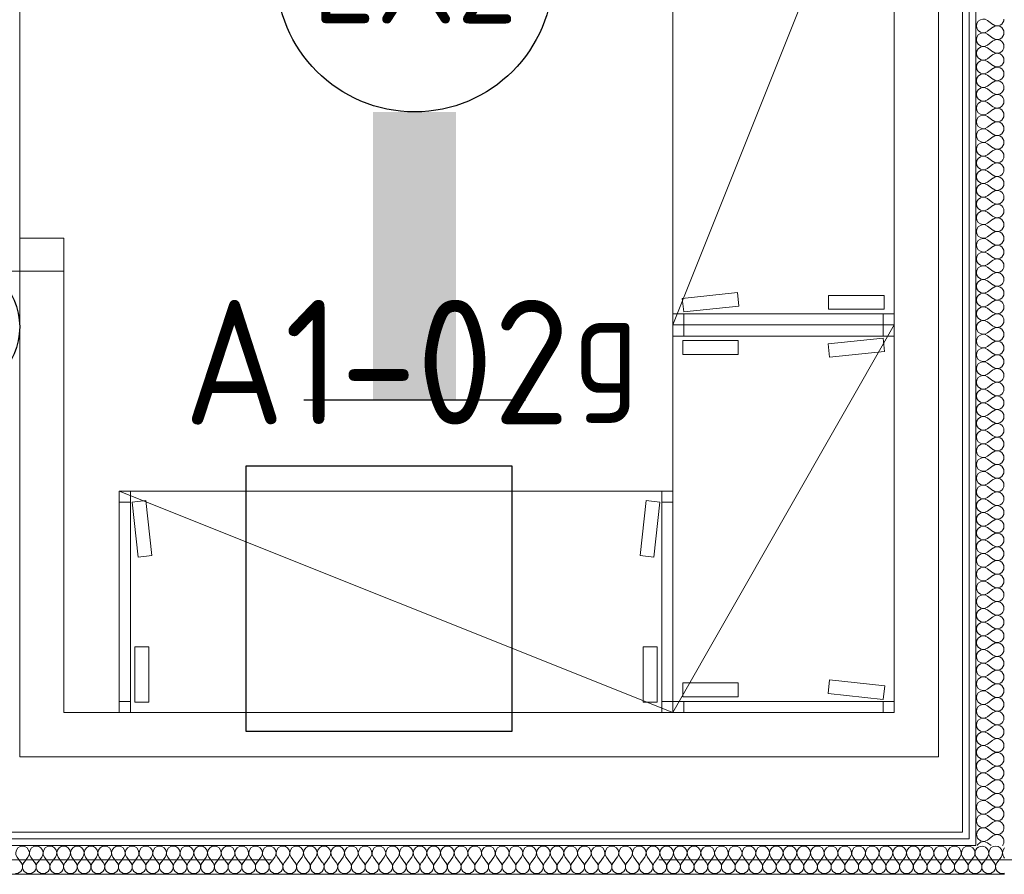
# Model space of a CAD drawing. Header units: millimetres. Extents: x -39149 to 267781, y -2340 to 58540.
# Tile 184 of 244: x 46857 to 48636, y 6874 to 8418. Entities that reach past the tile are written whole.
import ezdxf
from ezdxf.enums import TextEntityAlignment as Align

# ---------------------------------------------------------------- set-up
doc = ezdxf.new("R2010")
doc.units = ezdxf.units.MM
doc.header["$LTSCALE"] = 100
doc.header["$MEASUREMENT"] = 0
doc.linetypes.add('B0605', pattern=[141, 70, -35, 1, -35])
for name, color, linetype in [('000025--bestaand', 9, 'Continuous'), ('22 C Binnenwanden', 7, 'Continuous'), ('22 C Binnenwanden Deuren', 7, 'Continuous'), ('22 C Binnenwanden Doorsnede-arcering', 7, 'Continuous'), ('22 C Binnenwanden Laagscheidingslijnen', 7, 'Continuous'), ('73 Keuken', 7, 'Continuous'), ('A Stramien', 7, 'Continuous'), ('AL$1A---_ALGEMEEN--bestaand', 9, 'Continuous'), ('EL6311--_LICHT_BINNEN', 3, 'Continuous'), ('EL6521--bestaand', 7, 'Continuous')]:
    doc.layers.add(name, color=color, linetype=linetype)
doc.styles.add('BURO-018', font='isocp.shx', dxfattribs={"height": 180})
doc.styles.add('GENERATED_STYLE_3', font='swiss.ttf', dxfattribs={"width": 0.96})
doc.styles.add('ISO25', font='ISO', dxfattribs={"height": 225})

# ---------------------------------------------------------------- blocks, each defined once
blk = doc.blocks.new('*X906')
at = {"layer": '22 C Binnenwanden Doorsnede-arcering', "color": 8, "linetype": 'Continuous', "lineweight": 0}
for p, q in [((48586.8, 6950), (48585.6, 6945.7)), ((48585.6, 6945.7), (48587.5, 6939.2)), ((48587.5, 6939.2), (48588.8, 6938)), ((48608.3, 6938), (48615.3, 6943.2)), ((48612.9, 6950), (48615.3, 6948.2)), ((48615.3, 6948.2), (48618.3, 6946.5)), ((48618.3, 6944.9), (48615.3, 6943.2)), ((48618.3, 6946.5), (48621.6, 6945.8)), ((48621.6, 6945.7), (48618.3, 6944.9)), ((48621.6, 6945.8), (48625.1, 6945.9)), ((48625.1, 6945.5), (48621.6, 6945.7)), ((48625.1, 6945.9), (48628.3, 6947)), ((48628.3, 6944.4), (48625.1, 6945.5)), ((48628.3, 6947), (48631.1, 6949)), ((48631.1, 6942.5), (48628.3, 6944.4)), ((48631.1, 6949), (48632, 6950)), ((48633.3, 6939.8), (48631.1, 6942.5)), ((48634.1, 6938), (48633.3, 6939.8))]:
    blk.add_line(p, q, dxfattribs=at)
blk = doc.blocks.new('*X907')
at = {"layer": '22 C Binnenwanden Doorsnede-arcering', "color": 8, "linetype": 'Continuous', "lineweight": 0}
for p, q in [((48588.8, 6938), (48592.5, 6934.6)), ((48605.4, 6935.8), (48608.3, 6938)), ((48634.7, 6936.7), (48634.1, 6938)), ((48587.5, 6927.5), (48587.1, 6926)), ((48592.5, 6932), (48587.5, 6927.5)), ((48592.5, 6934.6), (48599.1, 6933.4)), ((48599.1, 6933.3), (48592.5, 6932)), ((48599.1, 6933.4), (48605.4, 6935.8)), ((48605.4, 6930.9), (48599.1, 6933.3)), ((48605.4, 6930.9), (48611.9, 6926)), ((48632.6, 6926), (48633.3, 6926.8)), ((48633.3, 6926.8), (48634.7, 6930)), ((48635.1, 6933.3), (48634.7, 6936.7)), ((48634.7, 6930), (48635.1, 6933.3))]:
    blk.add_line(p, q, dxfattribs=at)
blk = doc.blocks.new('*X909')
at = {"layer": '22 C Binnenwanden Doorsnede-arcering', "color": 8, "linetype": 'Continuous', "lineweight": 0}
for p, q in [((48585.3, 6905), (48592.8, 6895)), ((48605.1, 6905), (48597.7, 6895)), ((48610.1, 6905), (48617.5, 6895)), ((48629.9, 6905), (48622.5, 6895)), ((48634.9, 6905), (48636.4, 6902.9))]:
    blk.add_line(p, q, dxfattribs=at)
for centre, start, end in [((48595.2, 6912.4), 323.1301, 151.2826), ((48620, 6912.4), 323.1301, 216.8699), ((48644.8, 6912.4), 132.6097, 216.8699), ((48595.2, 6912.4), 208.7174, 216.8699), ((48582.9, 6887.6), 277.0653, 36.8699), ((48607.6, 6887.6), 143.1301, 270), ((48607.6, 6887.6), 270, 36.8699), ((48632.4, 6887.6), 143.1301, 270), ((48632.4, 6887.6), 270, 288.8445)]:
    blk.add_arc(centre, 12.4, start, end, dxfattribs=at)
blk = doc.blocks.new('*X910')
at = {"layer": '22 C Binnenwanden Doorsnede-arcering', "color": 8, "linetype": 'Continuous', "lineweight": 0}
for p, q in [((46852, 6905), (46859.4, 6895)), ((46871.8, 6905), (46864.4, 6895)), ((46876.8, 6905), (46884.2, 6895)), ((46896.6, 6905), (46889.1, 6895)), ((46901.5, 6905), (46909, 6895)), ((46921.3, 6905), (46913.9, 6895)), ((46926.3, 6905), (46933.7, 6895)), ((46946.1, 6905), (46938.7, 6895)), ((46951, 6905), (46958.5, 6895)), ((46970.9, 6905), (46963.4, 6895)), ((46975.8, 6905), (46983.2, 6895)), ((46995.6, 6905), (46988.2, 6895)), ((47000.6, 6905), (47008, 6895)), ((47020.4, 6905), (47013, 6895)), ((47025.3, 6905), (47032.8, 6895)), ((47045.1, 6905), (47037.7, 6895)), ((47050.1, 6905), (47057.5, 6895)), ((47069.9, 6905), (47062.5, 6895)), ((47074.9, 6905), (47082.3, 6895)), ((47094.7, 6905), (47087.2, 6895)), ((47099.6, 6905), (47107, 6895)), ((47119.4, 6905), (47112, 6895)), ((47124.4, 6905), (47131.8, 6895)), ((47144.2, 6905), (47136.8, 6895)), ((47149.1, 6905), (47156.6, 6895)), ((47169, 6905), (47161.5, 6895)), ((47173.9, 6905), (47181.3, 6895)), ((47193.7, 6905), (47186.3, 6895)), ((47198.7, 6905), (47206.1, 6895)), ((47218.5, 6905), (47211, 6895)), ((47223.4, 6905), (47230.9, 6895)), ((47243.2, 6905), (47235.8, 6895)), ((47248.2, 6905), (47255.6, 6895)), ((47268, 6905), (47260.6, 6895)), ((47273, 6905), (47280.4, 6895)), ((47292.8, 6905), (47285.3, 6895)), ((47297.7, 6905), (47305.1, 6895)), ((47317.5, 6905), (47310.1, 6895)), ((47322.5, 6905), (47329.9, 6895)), ((47342.3, 6905), (47334.9, 6895)), ((47347.2, 6905), (47354.7, 6895)), ((47367, 6905), (47359.6, 6895)), ((47372, 6905), (47379.4, 6895)), ((47391.8, 6905), (47384.4, 6895)), ((47396.8, 6905), (47404.2, 6895)), ((47416.6, 6905), (47409.1, 6895)), ((47421.5, 6905), (47429, 6895)), ((47441.3, 6905), (47433.9, 6895)), ((47446.3, 6905), (47453.7, 6895)), ((47466.1, 6905), (47458.7, 6895)), ((47471, 6905), (47478.5, 6895)), ((47490.9, 6905), (47483.4, 6895)), ((47495.8, 6905), (47503.2, 6895)), ((47515.6, 6905), (47508.2, 6895)), ((47520.6, 6905), (47528, 6895)), ((47540.4, 6905), (47533, 6895)), ((47545.3, 6905), (47552.8, 6895)), ((47565.1, 6905), (47557.7, 6895)), ((47570.1, 6905), (47577.5, 6895)), ((47589.9, 6905), (47582.5, 6895)), ((47594.9, 6905), (47602.3, 6895)), ((47614.7, 6905), (47607.2, 6895)), ((47619.6, 6905), (47627, 6895)), ((47639.4, 6905), (47632, 6895)), ((47644.4, 6905), (47651.8, 6895)), ((47664.2, 6905), (47656.8, 6895)), ((47669.1, 6905), (47676.6, 6895)), ((47689, 6905), (47681.5, 6895)), ((47693.9, 6905), (47701.3, 6895)), ((47713.7, 6905), (47706.3, 6895)), ((47718.7, 6905), (47726.1, 6895)), ((47738.5, 6905), (47731, 6895)), ((47743.4, 6905), (47750.9, 6895)), ((47763.2, 6905), (47755.8, 6895)), ((47768.2, 6905), (47775.6, 6895)), ((47788, 6905), (47780.6, 6895)), ((47793, 6905), (47800.4, 6895)), ((47812.8, 6905), (47805.3, 6895)), ((47817.7, 6905), (47825.1, 6895)), ((47837.5, 6905), (47830.1, 6895)), ((47842.5, 6905), (47849.9, 6895)), ((47862.3, 6905), (47854.9, 6895)), ((47867.2, 6905), (47874.7, 6895)), ((47887, 6905), (47879.6, 6895)), ((47892, 6905), (47899.4, 6895)), ((47911.8, 6905), (47904.4, 6895)), ((47916.8, 6905), (47924.2, 6895)), ((47936.6, 6905), (47929.1, 6895)), ((47941.5, 6905), (47949, 6895)), ((47961.3, 6905), (47953.9, 6895)), ((47966.3, 6905), (47973.7, 6895)), ((47986.1, 6905), (47978.7, 6895)), ((47991, 6905), (47998.5, 6895)), ((48010.9, 6905), (48003.4, 6895)), ((48015.8, 6905), (48023.2, 6895)), ((48035.6, 6905), (48028.2, 6895)), ((48040.6, 6905), (48048, 6895)), ((48060.4, 6905), (48053, 6895)), ((48065.3, 6905), (48072.8, 6895)), ((48085.1, 6905), (48077.7, 6895)), ((48090.1, 6905), (48097.5, 6895)), ((48109.9, 6905), (48102.5, 6895)), ((48114.9, 6905), (48122.3, 6895)), ((48134.7, 6905), (48127.2, 6895)), ((48139.6, 6905), (48147, 6895)), ((48159.4, 6905), (48152, 6895)), ((48164.4, 6905), (48171.8, 6895)), ((48184.2, 6905), (48176.8, 6895)), ((48189.1, 6905), (48196.6, 6895)), ((48209, 6905), (48201.5, 6895)), ((48213.9, 6905), (48221.3, 6895)), ((48233.7, 6905), (48226.3, 6895)), ((48238.7, 6905), (48246.1, 6895)), ((48258.5, 6905), (48251, 6895)), ((48263.4, 6905), (48270.9, 6895)), ((48283.2, 6905), (48275.8, 6895)), ((48288.2, 6905), (48295.6, 6895)), ((48308, 6905), (48300.6, 6895)), ((48313, 6905), (48320.4, 6895)), ((48332.8, 6905), (48325.3, 6895)), ((48337.7, 6905), (48345.1, 6895)), ((48357.5, 6905), (48350.1, 6895)), ((48362.5, 6905), (48369.9, 6895)), ((48382.3, 6905), (48374.9, 6895)), ((48387.2, 6905), (48394.7, 6895)), ((48407, 6905), (48399.6, 6895)), ((48412, 6905), (48419.4, 6895)), ((48431.8, 6905), (48424.4, 6895)), ((48436.8, 6905), (48444.2, 6895)), ((48456.6, 6905), (48449.1, 6895)), ((48461.5, 6905), (48469, 6895)), ((48481.3, 6905), (48473.9, 6895)), ((48486.3, 6905), (48493.7, 6895)), ((48506.1, 6905), (48498.7, 6895)), ((48511, 6905), (48518.5, 6895)), ((48530.9, 6905), (48523.4, 6895)), ((48535.8, 6905), (48543.2, 6895)), ((48555.6, 6905), (48548.2, 6895)), ((48560.6, 6905), (48568, 6895)), ((48580.4, 6905), (48573, 6895))]:
    blk.add_line(p, q, dxfattribs=at)
for centre, start, end in [((46861.9, 6912.4), 323.1301, 216.8699), ((46886.7, 6912.4), 323.1301, 216.8699), ((46911.4, 6912.4), 323.1301, 216.8699), ((46936.2, 6912.4), 323.1301, 216.8699), ((46961, 6912.4), 323.1301, 216.8699), ((46985.7, 6912.4), 323.1301, 216.8699), ((47010.5, 6912.4), 323.1301, 216.8699), ((47035.2, 6912.4), 323.1301, 216.8699), ((47060, 6912.4), 323.1301, 216.8699), ((47084.8, 6912.4), 323.1301, 216.8699), ((47109.5, 6912.4), 323.1301, 216.8699), ((47134.3, 6912.4), 323.1301, 216.8699), ((47159, 6912.4), 323.1301, 216.8699), ((47183.8, 6912.4), 323.1301, 216.8699), ((47208.6, 6912.4), 323.1301, 216.8699), ((47233.3, 6912.4), 323.1301, 216.8699), ((47258.1, 6912.4), 323.1301, 216.8699), ((47282.9, 6912.4), 323.1301, 216.8699), ((47307.6, 6912.4), 323.1301, 216.8699), ((47332.4, 6912.4), 323.1301, 216.8699), ((47357.1, 6912.4), 323.1301, 216.8699), ((47381.9, 6912.4), 323.1301, 216.8699), ((47406.7, 6912.4), 323.1301, 216.8699), ((47431.4, 6912.4), 323.1301, 216.8699), ((47456.2, 6912.4), 323.1301, 216.8699), ((47481, 6912.4), 323.1301, 216.8699), ((47505.7, 6912.4), 323.1301, 216.8699), ((47530.5, 6912.4), 323.1301, 216.8699), ((47555.2, 6912.4), 323.1301, 216.8699), ((47580, 6912.4), 323.1301, 216.8699), ((47604.8, 6912.4), 323.1301, 216.8699), ((47629.5, 6912.4), 323.1301, 216.8699), ((47654.3, 6912.4), 323.1301, 216.8699), ((47679, 6912.4), 323.1301, 216.8699), ((47703.8, 6912.4), 323.1301, 216.8699), ((47728.6, 6912.4), 323.1301, 216.8699), ((47753.3, 6912.4), 323.1301, 216.8699), ((47778.1, 6912.4), 323.1301, 216.8699), ((47802.9, 6912.4), 323.1301, 216.8699), ((47827.6, 6912.4), 323.1301, 216.8699), ((47852.4, 6912.4), 323.1301, 216.8699), ((47877.1, 6912.4), 323.1301, 216.8699), ((47901.9, 6912.4), 323.1301, 216.8699), ((47926.7, 6912.4), 323.1301, 216.8699), ((47951.4, 6912.4), 323.1301, 216.8699), ((47976.2, 6912.4), 323.1301, 216.8699), ((48001, 6912.4), 323.1301, 216.8699), ((48025.7, 6912.4), 323.1301, 216.8699), ((48050.5, 6912.4), 323.1301, 216.8699), ((48075.2, 6912.4), 323.1301, 216.8699), ((48100, 6912.4), 323.1301, 216.8699), ((48124.8, 6912.4), 323.1301, 216.8699), ((48149.5, 6912.4), 323.1301, 216.8699), ((48174.3, 6912.4), 323.1301, 216.8699), ((48199, 6912.4), 323.1301, 216.8699), ((48223.8, 6912.4), 323.1301, 216.8699), ((48248.6, 6912.4), 323.1301, 216.8699), ((48273.3, 6912.4), 323.1301, 216.8699), ((48298.1, 6912.4), 323.1301, 216.8699), ((48322.9, 6912.4), 323.1301, 216.8699), ((48347.6, 6912.4), 323.1301, 216.8699), ((48372.4, 6912.4), 323.1301, 216.8699), ((48397.1, 6912.4), 323.1301, 216.8699), ((48421.9, 6912.4), 323.1301, 216.8699), ((48446.7, 6912.4), 323.1301, 216.8699), ((48471.4, 6912.4), 323.1301, 216.8699), ((48496.2, 6912.4), 323.1301, 216.8699), ((48521, 6912.4), 323.1301, 216.8699), ((48545.7, 6912.4), 323.1301, 216.8699), ((48570.5, 6912.4), 323.1301, 216.8699), ((48595.2, 6912.4), 151.2826, 208.7174), ((46849.5, 6887.6), 270, 36.8699), ((46874.3, 6887.6), 143.1301, 270), ((46874.3, 6887.6), 270, 36.8699), ((46899, 6887.6), 143.1301, 270), ((46899, 6887.6), 270, 36.8699), ((46923.8, 6887.6), 143.1301, 270), ((46923.8, 6887.6), 270, 36.8699), ((46948.6, 6887.6), 143.1301, 270), ((46948.6, 6887.6), 270, 36.8699), ((46973.3, 6887.6), 143.1301, 270), ((46973.3, 6887.6), 270, 36.8699), ((46998.1, 6887.6), 143.1301, 270), ((46998.1, 6887.6), 270, 36.8699), ((47022.9, 6887.6), 143.1301, 270), ((47022.9, 6887.6), 270, 36.8699), ((47047.6, 6887.6), 143.1301, 270), ((47047.6, 6887.6), 270, 36.8699), ((47072.4, 6887.6), 143.1301, 270), ((47072.4, 6887.6), 270, 36.8699), ((47097.1, 6887.6), 143.1301, 270), ((47097.1, 6887.6), 270, 36.8699), ((47121.9, 6887.6), 143.1301, 270), ((47121.9, 6887.6), 270, 36.8699), ((47146.7, 6887.6), 143.1301, 270), ((47146.7, 6887.6), 270, 36.8699), ((47171.4, 6887.6), 143.1301, 270), ((47171.4, 6887.6), 270, 36.8699), ((47196.2, 6887.6), 143.1301, 270), ((47196.2, 6887.6), 270, 36.8699), ((47221, 6887.6), 143.1301, 270), ((47221, 6887.6), 270, 36.8699), ((47245.7, 6887.6), 143.1301, 270), ((47245.7, 6887.6), 270, 36.8699), ((47270.5, 6887.6), 143.1301, 270), ((47270.5, 6887.6), 270, 36.8699), ((47295.2, 6887.6), 143.1301, 270), ((47295.2, 6887.6), 270, 36.8699), ((47320, 6887.6), 143.1301, 270), ((47320, 6887.6), 270, 36.8699), ((47344.8, 6887.6), 143.1301, 270), ((47344.8, 6887.6), 270, 36.8699), ((47369.5, 6887.6), 143.1301, 270), ((47369.5, 6887.6), 270, 36.8699), ((47394.3, 6887.6), 143.1301, 270), ((47394.3, 6887.6), 270, 36.8699), ((47419, 6887.6), 143.1301, 270), ((47419, 6887.6), 270, 36.8699), ((47443.8, 6887.6), 143.1301, 270), ((47443.8, 6887.6), 270, 36.8699), ((47468.6, 6887.6), 143.1301, 270), ((47468.6, 6887.6), 270, 36.8699), ((47493.3, 6887.6), 143.1301, 270), ((47493.3, 6887.6), 270, 36.8699), ((47518.1, 6887.6), 143.1301, 270), ((47518.1, 6887.6), 270, 36.8699), ((47542.9, 6887.6), 143.1301, 270), ((47542.9, 6887.6), 270, 36.8699), ((47567.6, 6887.6), 143.1301, 270), ((47567.6, 6887.6), 270, 36.8699), ((47592.4, 6887.6), 143.1301, 270), ((47592.4, 6887.6), 270, 36.8699), ((47617.1, 6887.6), 143.1301, 270), ((47617.1, 6887.6), 270, 36.8699), ((47641.9, 6887.6), 143.1301, 270), ((47641.9, 6887.6), 270, 36.8699), ((47666.7, 6887.6), 143.1301, 270), ((47666.7, 6887.6), 270, 36.8699), ((47691.4, 6887.6), 143.1301, 270), ((47691.4, 6887.6), 270, 36.8699), ((47716.2, 6887.6), 143.1301, 270), ((47716.2, 6887.6), 270, 36.8699), ((47741, 6887.6), 143.1301, 270), ((47741, 6887.6), 270, 36.8699), ((47765.7, 6887.6), 143.1301, 270), ((47765.7, 6887.6), 270, 36.8699), ((47790.5, 6887.6), 143.1301, 270), ((47790.5, 6887.6), 270, 36.8699), ((47815.2, 6887.6), 143.1301, 270), ((47815.2, 6887.6), 270, 36.8699), ((47840, 6887.6), 143.1301, 270), ((47840, 6887.6), 270, 36.8699), ((47864.8, 6887.6), 143.1301, 270), ((47864.8, 6887.6), 270, 36.8699), ((47889.5, 6887.6), 143.1301, 270), ((47889.5, 6887.6), 270, 36.8699), ((47914.3, 6887.6), 143.1301, 270), ((47914.3, 6887.6), 270, 36.8699), ((47939, 6887.6), 143.1301, 270), ((47939, 6887.6), 270, 36.8699), ((47963.8, 6887.6), 143.1301, 270), ((47963.8, 6887.6), 270, 36.8699), ((47988.6, 6887.6), 143.1301, 270), ((47988.6, 6887.6), 270, 36.8699), ((48013.3, 6887.6), 143.1301, 270), ((48013.3, 6887.6), 270, 36.8699), ((48038.1, 6887.6), 143.1301, 270), ((48038.1, 6887.6), 270, 36.8699), ((48062.9, 6887.6), 143.1301, 270), ((48062.9, 6887.6), 270, 36.8699), ((48087.6, 6887.6), 143.1301, 270), ((48087.6, 6887.6), 270, 36.8699), ((48112.4, 6887.6), 143.1301, 270), ((48112.4, 6887.6), 270, 36.8699), ((48137.1, 6887.6), 143.1301, 270), ((48137.1, 6887.6), 270, 36.8699), ((48161.9, 6887.6), 143.1301, 270), ((48161.9, 6887.6), 270, 36.8699), ((48186.7, 6887.6), 143.1301, 270), ((48186.7, 6887.6), 270, 36.8699), ((48211.4, 6887.6), 143.1301, 270), ((48211.4, 6887.6), 270, 36.8699), ((48236.2, 6887.6), 143.1301, 270), ((48236.2, 6887.6), 270, 36.8699), ((48261, 6887.6), 143.1301, 270), ((48261, 6887.6), 270, 36.8699), ((48285.7, 6887.6), 143.1301, 270), ((48285.7, 6887.6), 270, 36.8699), ((48310.5, 6887.6), 143.1301, 270), ((48310.5, 6887.6), 270, 36.8699), ((48335.2, 6887.6), 143.1301, 270), ((48335.2, 6887.6), 270, 36.8699), ((48360, 6887.6), 143.1301, 270), ((48360, 6887.6), 270, 36.8699), ((48384.8, 6887.6), 143.1301, 270), ((48384.8, 6887.6), 270, 36.8699), ((48409.5, 6887.6), 143.1301, 270), ((48409.5, 6887.6), 270, 36.8699), ((48434.3, 6887.6), 143.1301, 270), ((48434.3, 6887.6), 270, 36.8699), ((48459, 6887.6), 143.1301, 270), ((48459, 6887.6), 270, 36.8699), ((48483.8, 6887.6), 143.1301, 270), ((48483.8, 6887.6), 270, 36.8699), ((48508.6, 6887.6), 143.1301, 270), ((48508.6, 6887.6), 270, 36.8699), ((48533.3, 6887.6), 143.1301, 270), ((48533.3, 6887.6), 270, 36.8699), ((48558.1, 6887.6), 143.1301, 270), ((48558.1, 6887.6), 270, 36.8699), ((48582.9, 6887.6), 143.1301, 270), ((48582.9, 6887.6), 270, 277.0653)]:
    blk.add_arc(centre, 12.4, start, end, dxfattribs=at)
blk = doc.blocks.new('Wall_351_7', base_point=(43211.5, 6900))
at = {"layer": '22 C Binnenwanden', "color": 8, "linetype": 'Continuous', "lineweight": 0}
blk.add_line((48560.4, 6950), (43430.9, 6950), dxfattribs=at)
at = {"layer": '22 C Binnenwanden Laagscheidingslijnen', "color": 8, "linetype": 'Continuous', "lineweight": 0}
for p, q in [((48572.4, 6938), (43436.5, 6938)), ((48572.4, 6950), (48572.4, 6938)), ((48584.4, 6950), (48584.4, 6938)), ((48584.4, 6938), (48584.4, 6926)), ((48584.4, 6926), (43436.5, 6926)), ((43436.5, 6874), (48584.4, 6874)), ((48584.4, 6874), (48636.4, 6874))]:
    blk.add_line(p, q, dxfattribs=at)
at = {"layer": '22 C Binnenwanden', "color": 1, "lineweight": 0}
for name in ['*X906', '*X907', '*X910', '*X909']:
    blk.add_blockref(name, (0, 0), dxfattribs=at)
blk = doc.blocks.new('*X919')
at = {"layer": '22 C Binnenwanden Doorsnede-arcering', "color": 8, "linetype": 'Continuous', "lineweight": 0}
for p, q in [((48605.4, 8416.6), (48615.3, 8409.1)), ((48605.4, 8396.8), (48615.3, 8404.2)), ((48605.4, 8391.8), (48615.3, 8384.4)), ((48605.4, 8372), (48615.3, 8379.4)), ((48605.4, 8367), (48615.3, 8359.6)), ((48605.4, 8347.2), (48615.3, 8354.7)), ((48605.4, 8342.3), (48615.3, 8334.9)), ((48605.4, 8322.5), (48615.3, 8329.9)), ((48605.4, 8317.5), (48615.3, 8310.1)), ((48605.4, 8297.7), (48615.3, 8305.1)), ((48605.4, 8292.8), (48615.3, 8285.3)), ((48605.4, 8273), (48615.3, 8280.4)), ((48605.4, 8268), (48615.3, 8260.6)), ((48605.4, 8248.2), (48615.3, 8255.6)), ((48605.4, 8243.2), (48615.3, 8235.8)), ((48605.4, 8223.4), (48615.3, 8230.9)), ((48605.4, 8218.5), (48615.3, 8211)), ((48605.4, 8198.7), (48615.3, 8206.1)), ((48605.4, 8193.7), (48615.3, 8186.3)), ((48605.4, 8173.9), (48615.3, 8181.3)), ((48605.4, 8169), (48615.3, 8161.5)), ((48605.4, 8149.1), (48615.3, 8156.6)), ((48605.4, 8144.2), (48615.3, 8136.8)), ((48605.4, 8124.4), (48615.3, 8131.8)), ((48605.4, 8119.4), (48615.3, 8112)), ((48605.4, 8099.6), (48615.3, 8107)), ((48605.4, 8094.7), (48615.3, 8087.2)), ((48605.4, 8074.9), (48615.3, 8082.3)), ((48605.4, 8069.9), (48615.3, 8062.5)), ((48605.4, 8050.1), (48615.3, 8057.5)), ((48605.4, 8045.1), (48615.3, 8037.7)), ((48605.4, 8025.3), (48615.3, 8032.8)), ((48605.4, 8020.4), (48615.3, 8013)), ((48605.4, 8000.6), (48615.3, 8008)), ((48605.4, 7995.6), (48615.3, 7988.2)), ((48605.4, 7975.8), (48615.3, 7983.2)), ((48605.4, 7970.9), (48615.3, 7963.4)), ((48605.4, 7951), (48615.3, 7958.5)), ((48605.4, 7946.1), (48615.3, 7938.7)), ((48605.4, 7926.3), (48615.3, 7933.7)), ((48605.4, 7921.3), (48615.3, 7913.9)), ((48605.4, 7901.5), (48615.3, 7909)), ((48605.4, 7896.6), (48615.3, 7889.1)), ((48605.4, 7876.8), (48615.3, 7884.2)), ((48605.4, 7871.8), (48615.3, 7864.4)), ((48605.4, 7852), (48615.3, 7859.4)), ((48605.4, 7847), (48615.3, 7839.6)), ((48605.4, 7827.2), (48615.3, 7834.7)), ((48605.4, 7822.3), (48615.3, 7814.9)), ((48605.4, 7802.5), (48615.3, 7809.9)), ((48605.4, 7797.5), (48615.3, 7790.1)), ((48605.4, 7777.7), (48615.3, 7785.1)), ((48605.4, 7772.8), (48615.3, 7765.3)), ((48605.4, 7753), (48615.3, 7760.4)), ((48605.4, 7748), (48615.3, 7740.6)), ((48605.4, 7728.2), (48615.3, 7735.6)), ((48605.4, 7723.2), (48615.3, 7715.8)), ((48605.4, 7703.4), (48615.3, 7710.9)), ((48605.4, 7698.5), (48615.3, 7691)), ((48605.4, 7678.7), (48615.3, 7686.1)), ((48605.4, 7673.7), (48615.3, 7666.3)), ((48605.4, 7653.9), (48615.3, 7661.3)), ((48605.4, 7649), (48615.3, 7641.5)), ((48605.4, 7629.1), (48615.3, 7636.6)), ((48605.4, 7624.2), (48615.3, 7616.8)), ((48605.4, 7604.4), (48615.3, 7611.8)), ((48605.4, 7599.4), (48615.3, 7592)), ((48605.4, 7579.6), (48615.3, 7587)), ((48605.4, 7574.7), (48615.3, 7567.2)), ((48605.4, 7554.9), (48615.3, 7562.3)), ((48605.4, 7549.9), (48615.3, 7542.5)), ((48605.4, 7530.1), (48615.3, 7537.5)), ((48605.4, 7525.1), (48615.3, 7517.7)), ((48605.4, 7505.3), (48615.3, 7512.8)), ((48605.4, 7500.4), (48615.3, 7493)), ((48605.4, 7480.6), (48615.3, 7488)), ((48605.4, 7475.6), (48615.3, 7468.2)), ((48605.4, 7455.8), (48615.3, 7463.2)), ((48605.4, 7450.9), (48615.3, 7443.4)), ((48605.4, 7431), (48615.3, 7438.5)), ((48605.4, 7426.1), (48615.3, 7418.7)), ((48605.4, 7406.3), (48615.3, 7413.7)), ((48605.4, 7401.3), (48615.3, 7393.9)), ((48605.4, 7381.5), (48615.3, 7389)), ((48605.4, 7376.6), (48615.3, 7369.1)), ((48605.4, 7356.8), (48615.3, 7364.2)), ((48605.4, 7351.8), (48615.3, 7344.4)), ((48605.4, 7332), (48615.3, 7339.4)), ((48605.4, 7327), (48615.3, 7319.6)), ((48605.4, 7307.2), (48615.3, 7314.7)), ((48605.4, 7302.3), (48615.3, 7294.9)), ((48605.4, 7282.5), (48615.3, 7289.9)), ((48605.4, 7277.5), (48615.3, 7270.1)), ((48605.4, 7257.7), (48615.3, 7265.1)), ((48605.4, 7252.8), (48615.3, 7245.3)), ((48605.4, 7233), (48615.3, 7240.4)), ((48605.4, 7228), (48615.3, 7220.6)), ((48605.4, 7208.2), (48615.3, 7215.6)), ((48605.4, 7203.2), (48615.3, 7195.8)), ((48605.4, 7183.4), (48615.3, 7190.9)), ((48605.4, 7178.5), (48615.3, 7171)), ((48605.4, 7158.7), (48615.3, 7166.1)), ((48605.4, 7153.7), (48615.3, 7146.3)), ((48605.4, 7133.9), (48615.3, 7141.3)), ((48605.4, 7129), (48615.3, 7121.5)), ((48605.4, 7109.1), (48615.3, 7116.6)), ((48605.4, 7104.2), (48615.3, 7096.8)), ((48605.4, 7084.4), (48615.3, 7091.8)), ((48605.4, 7079.4), (48615.3, 7072)), ((48605.4, 7059.6), (48615.3, 7067)), ((48605.4, 7054.7), (48615.3, 7047.2)), ((48605.4, 7034.9), (48615.3, 7042.3)), ((48605.4, 7029.9), (48615.3, 7022.5)), ((48605.4, 7010.1), (48615.3, 7017.5)), ((48605.4, 7005.1), (48615.3, 6997.7)), ((48605.4, 6985.3), (48615.3, 6992.8)), ((48605.4, 6980.4), (48615.3, 6973)), ((48605.4, 6960.6), (48615.3, 6968)), ((48605.4, 6955.6), (48612.9, 6950))]:
    blk.add_line(p, q, dxfattribs=at)
for centre, start, end in [((48598, 8406.7), 53.1301, 306.8699), ((48622.8, 8419), 233.1301, 0), ((48622.8, 8394.3), 0, 126.8699), ((48598, 8381.9), 53.1301, 306.8699), ((48622.8, 8394.3), 233.1301, 0), ((48622.8, 8369.5), 0, 126.8699), ((48598, 8357.1), 53.1301, 306.8699), ((48622.8, 8369.5), 233.1301, 0), ((48598, 8332.4), 53.1301, 306.8699), ((48622.8, 8344.8), 0, 126.8699), ((48622.8, 8344.8), 233.1301, 0), ((48622.8, 8320), 0, 126.8699), ((48598, 8307.6), 53.1301, 306.8699), ((48622.8, 8320), 233.1301, 0), ((48598, 8282.9), 53.1301, 306.8699), ((48622.8, 8295.2), 0, 126.8699), ((48622.8, 8295.2), 233.1301, 0), ((48622.8, 8270.5), 0, 126.8699), ((48598, 8258.1), 53.1301, 306.8699), ((48622.8, 8270.5), 233.1301, 0), ((48622.8, 8245.7), 0, 126.8699), ((48598, 8233.3), 53.1301, 306.8699), ((48622.8, 8245.7), 233.1301, 0), ((48598, 8208.6), 53.1301, 306.8699), ((48622.8, 8221), 0, 126.8699), ((48622.8, 8221), 233.1301, 0), ((48622.8, 8196.2), 0, 126.8699), ((48598, 8183.8), 53.1301, 306.8699), ((48622.8, 8196.2), 233.1301, 0), ((48622.8, 8171.4), 0, 126.8699), ((48598, 8159), 53.1301, 306.8699), ((48622.8, 8171.4), 233.1301, 0), ((48622.8, 8146.7), 0, 126.8699), ((48598, 8134.3), 53.1301, 306.8699), ((48622.8, 8146.7), 233.1301, 0), ((48622.8, 8121.9), 0, 126.8699), ((48598, 8109.5), 53.1301, 306.8699), ((48622.8, 8121.9), 233.1301, 0), ((48598, 8084.8), 53.1301, 306.8699), ((48622.8, 8097.1), 0, 126.8699), ((48622.8, 8097.1), 233.1301, 0), ((48622.8, 8072.4), 0, 126.8699), ((48598, 8060), 53.1301, 306.8699), ((48622.8, 8072.4), 233.1301, 0), ((48622.8, 8047.6), 0, 126.8699), ((48598, 8035.2), 53.1301, 306.8699), ((48622.8, 8047.6), 233.1301, 0), ((48622.8, 8022.9), 0, 126.8699), ((48598, 8010.5), 53.1301, 306.8699), ((48622.8, 8022.9), 233.1301, 0), ((48622.8, 7998.1), 0, 126.8699), ((48598, 7985.7), 53.1301, 306.8699), ((48622.8, 7998.1), 233.1301, 0), ((48598, 7961), 53.1301, 306.8699), ((48622.8, 7973.3), 0, 126.8699), ((48622.8, 7973.3), 233.1301, 0), ((48622.8, 7948.6), 0, 126.8699), ((48598, 7936.2), 53.1301, 306.8699), ((48622.8, 7948.6), 233.1301, 0), ((48622.8, 7923.8), 0, 126.8699), ((48598, 7911.4), 53.1301, 306.8699), ((48622.8, 7923.8), 233.1301, 0), ((48598, 7886.7), 53.1301, 306.8699), ((48622.8, 7899), 0, 126.8699), ((48622.8, 7899), 233.1301, 0), ((48622.8, 7874.3), 0, 126.8699), ((48598, 7861.9), 53.1301, 306.8699), ((48622.8, 7874.3), 233.1301, 0), ((48598, 7837.1), 53.1301, 306.8699), ((48622.8, 7849.5), 0, 126.8699), ((48622.8, 7849.5), 233.1301, 0), ((48622.8, 7824.8), 0, 126.8699), ((48598, 7812.4), 53.1301, 306.8699), ((48622.8, 7824.8), 233.1301, 0), ((48622.8, 7800), 0, 126.8699), ((48598, 7787.6), 53.1301, 306.8699), ((48622.8, 7800), 233.1301, 0), ((48598, 7762.9), 53.1301, 306.8699), ((48622.8, 7775.2), 0, 126.8699), ((48622.8, 7775.2), 233.1301, 0), ((48622.8, 7750.5), 0, 126.8699), ((48598, 7738.1), 53.1301, 306.8699), ((48622.8, 7750.5), 233.1301, 0), ((48598, 7713.3), 53.1301, 306.8699), ((48622.8, 7725.7), 0, 126.8699), ((48622.8, 7725.7), 233.1301, 0), ((48622.8, 7701), 0, 126.8699), ((48598, 7688.6), 53.1301, 306.8699), ((48622.8, 7701), 233.1301, 0), ((48622.8, 7676.2), 0, 126.8699), ((48598, 7663.8), 53.1301, 306.8699), ((48622.8, 7676.2), 233.1301, 0), ((48598, 7639), 53.1301, 306.8699), ((48622.8, 7651.4), 0, 126.8699), ((48622.8, 7651.4), 233.1301, 0), ((48622.8, 7626.7), 0, 126.8699), ((48598, 7614.3), 53.1301, 306.8699), ((48622.8, 7626.7), 233.1301, 0), ((48622.8, 7601.9), 0, 126.8699), ((48598, 7589.5), 53.1301, 306.8699), ((48622.8, 7601.9), 233.1301, 0), ((48622.8, 7577.1), 0, 126.8699), ((48598, 7564.8), 53.1301, 306.8699), ((48622.8, 7577.1), 233.1301, 0), ((48622.8, 7552.4), 0, 126.8699), ((48598, 7540), 53.1301, 306.8699), ((48622.8, 7552.4), 233.1301, 0), ((48598, 7515.2), 53.1301, 306.8699), ((48622.8, 7527.6), 0, 126.8699), ((48622.8, 7527.6), 233.1301, 0), ((48622.8, 7502.9), 0, 126.8699), ((48598, 7490.5), 53.1301, 306.8699), ((48622.8, 7502.9), 233.1301, 0), ((48622.8, 7478.1), 0, 126.8699), ((48598, 7465.7), 53.1301, 306.8699), ((48622.8, 7478.1), 233.1301, 0), ((48622.8, 7453.3), 0, 126.8699), ((48598, 7441), 53.1301, 306.8699), ((48622.8, 7453.3), 233.1301, 0), ((48622.8, 7428.6), 0, 126.8699), ((48598, 7416.2), 53.1301, 306.8699), ((48622.8, 7428.6), 233.1301, 0), ((48598, 7391.4), 53.1301, 306.8699), ((48622.8, 7403.8), 0, 126.8699), ((48622.8, 7403.8), 233.1301, 0), ((48622.8, 7379), 0, 126.8699), ((48598, 7366.7), 53.1301, 306.8699), ((48622.8, 7379), 233.1301, 0), ((48622.8, 7354.3), 0, 126.8699), ((48598, 7341.9), 53.1301, 306.8699), ((48622.8, 7354.3), 233.1301, 0), ((48598, 7317.1), 53.1301, 306.8699), ((48622.8, 7329.5), 0, 126.8699), ((48622.8, 7329.5), 233.1301, 0), ((48622.8, 7304.8), 0, 126.8699), ((48598, 7292.4), 53.1301, 306.8699), ((48622.8, 7304.8), 233.1301, 0), ((48598, 7267.6), 53.1301, 306.8699), ((48622.8, 7280), 0, 126.8699), ((48622.8, 7280), 233.1301, 0), ((48622.8, 7255.2), 0, 126.8699), ((48598, 7242.9), 53.1301, 306.8699), ((48622.8, 7255.2), 233.1301, 0), ((48622.8, 7230.5), 0, 126.8699), ((48598, 7218.1), 53.1301, 306.8699), ((48622.8, 7230.5), 233.1301, 0), ((48598, 7193.3), 53.1301, 306.8699), ((48622.8, 7205.7), 0, 126.8699), ((48622.8, 7205.7), 233.1301, 0), ((48622.8, 7181), 0, 126.8699), ((48598, 7168.6), 53.1301, 306.8699), ((48622.8, 7181), 233.1301, 0), ((48598, 7143.8), 53.1301, 306.8699), ((48622.8, 7156.2), 0, 126.8699), ((48622.8, 7156.2), 233.1301, 0), ((48622.8, 7131.4), 0, 126.8699), ((48598, 7119), 53.1301, 306.8699), ((48622.8, 7131.4), 233.1301, 0), ((48622.8, 7106.7), 0, 126.8699), ((48598, 7094.3), 53.1301, 306.8699), ((48622.8, 7106.7), 233.1301, 0), ((48598, 7069.5), 53.1301, 306.8699), ((48622.8, 7081.9), 0, 126.8699), ((48622.8, 7081.9), 233.1301, 0), ((48622.8, 7057.1), 0, 126.8699), ((48598, 7044.8), 53.1301, 306.8699), ((48622.8, 7057.1), 233.1301, 0), ((48622.8, 7032.4), 0, 126.8699), ((48598, 7020), 53.1301, 306.8699), ((48622.8, 7032.4), 233.1301, 0), ((48622.8, 7007.6), 0, 126.8699), ((48598, 6995.2), 53.1301, 306.8699), ((48622.8, 7007.6), 233.1301, 0), ((48622.8, 6982.9), 0, 126.8699), ((48598, 6970.5), 53.1301, 306.8699), ((48622.8, 6982.9), 233.1301, 0), ((48598, 6945.7), 53.1301, 159.7478), ((48622.8, 6958.1), 0, 126.8699), ((48622.8, 6958.1), 319.1678, 0)]:
    blk.add_arc(centre, 12.4, start, end, dxfattribs=at)
blk = doc.blocks.new('Wall_352_7', base_point=(48610.4, 6900))
at = {"layer": '22 C Binnenwanden', "color": 8, "linetype": 'Continuous', "lineweight": 0}
blk.add_line((48560.4, 10082), (48560.4, 6950), dxfattribs=at)
at = {"layer": '22 C Binnenwanden Laagscheidingslijnen', "color": 8, "linetype": 'Continuous', "lineweight": 0}
for p, q in [((48584.4, 10106), (48584.4, 6950)), ((48572.4, 10094), (48572.4, 6950))]:
    blk.add_line(p, q, dxfattribs=at)
at = {"layer": '22 C Binnenwanden', "color": 1, "lineweight": 0}
blk.add_blockref('*X919', (0, 0), dxfattribs=at)
blk = doc.blocks.new('Wall_365_7', base_point=(48516.8, 7086.3))
at = {"layer": '22 C Binnenwanden', "color": 8, "linetype": 'Continuous', "lineweight": 0}
for p, q in [((48516.8, 7086.3), (48516.8, 9946.3)), ((48436.8, 9866.3), (48436.8, 7166.3))]:
    blk.add_line(p, q, dxfattribs=at)
blk = doc.blocks.new('D1a bi h 14_37')
at = {"layer": '22 C Binnenwanden Deuren', "color": 8, "linetype": 'Continuous', "lineweight": 0}
for p, q in [((-506, 0), (-506, 1012)), ((-506, 0), (-446, 0)), ((-506, 0), (-506, -120)), ((-506, 0), (506, 0)), ((-506, -40), (-506, 0)), ((446, 0), (506, 0)), ((506, -120), (506, 0)), ((506, 0), (506, -40)), ((506, -40), (-506, -40)), ((-506, -40), (-506, -120)), ((-446, -40), (-446, -120)), ((446, -40), (446, -120)), ((506, -40), (506, -120)), ((-506, -120), (-446, -120)), ((446, -120), (506, -120))]:
    blk.add_line(p, q, dxfattribs=at)
blk.add_arc((-506, 0), 1012, 0, 90, dxfattribs=at)
blk = doc.blocks.new('Wall_367_7', base_point=(46856.8, 9946.3))
at = {"layer": '22 C Binnenwanden', "color": 8, "linetype": 'Continuous', "lineweight": 0}
for p, q in [((46856.8, 9946.3), (46856.8, 8975.3)), ((46936.8, 8975.3), (46936.8, 9866.3)), ((46856.8, 8975.3), (46936.8, 8975.3)), ((46856.8, 7963.3), (46936.8, 7963.3)), ((46856.8, 7963.3), (46856.8, 7086.3)), ((46936.8, 7166.3), (46936.8, 7963.3))]:
    blk.add_line(p, q, dxfattribs=at)
at = {"layer": '22 C Binnenwanden Deuren', "color": 1, "linetype": 'Continuous', "lineweight": 0, "xscale": -1, "zscale": 1000, "rotation": 90}
blk.add_blockref('D1a bi h 14_37', (46816.8, 8469.3), dxfattribs=at)
blk = doc.blocks.new('Wall_368_7', base_point=(46856.8, 7086.3))
at = {"layer": '22 C Binnenwanden', "color": 8, "linetype": 'Continuous', "lineweight": 0}
for p, q in [((48436.8, 7166.3), (46936.8, 7166.3)), ((46856.8, 7086.3), (48516.8, 7086.3))]:
    blk.add_line(p, q, dxfattribs=at)
blk = doc.blocks.new('Standard grid marker_8')
at = {"layer": 'A Stramien', "color": 8, "linetype": 'B0605', "lineweight": 0}
for p, q in [((4000, 0), (54000, 0)), ((54000, 0), (58000, 0))]:
    blk.add_line(p, q, dxfattribs=at)
at = {"layer": 'A Stramien', "color": 4, "lineweight": 0, "style": 'GENERATED_STYLE_3'}
blk.add_attdef('AC_MARKERTEXT_1', text='', height=100, dxfattribs=at).set_placement((-158.9, -80), align=Align.BOTTOM_LEFT)
blk = doc.blocks.new('1114A1WD')
at = {"color": 0, "linetype": 'Continuous'}
for p, q in [((1.225, 2), (-1.225, 2)), ((1.166, 1.8), (-1.166, 1.8)), ((1.068, 1.6), (-1.068, 1.6)), ((0.917, 1.4), (-0.917, 1.4)), ((0.678, 1.2), (-0.678, 1.2))]:
    blk.add_line(p, q, dxfattribs=at)
blk = doc.blocks.new('1114A1-WD3')
at = {"color": 0, "linetype": 'Continuous'}
for p, q in [((0.625, 3.333), (2.742, 7)), ((2.742, 7), (3.955, 6.3))]:
    blk.add_line(p, q, dxfattribs=at)
blk.add_circle((0, 2.25), 1.25, dxfattribs=at)
at = {"color": 0, "zscale": 100}
blk.add_blockref('1114A1WD', (0, 0), dxfattribs=at)
at = {"color": 0, "linetype": 'Continuous', "style": 'BURO-018'}
blk.add_attdef('SWITCHCODE', text='', height=1.8, dxfattribs=at).set_placement((3.356, 9), align=Align.MIDDLE)
at = {"color": 0, "linetype": 'Continuous', "style": 'BURO-018', "flags": 1}
blk.add_attdef('ARTICLECODE', text='', height=1.8, dxfattribs=at).set_placement((0, 0), align=Align.MIDDLE)
blk = doc.blocks.new('*U1818')
at = {"color": 0}
for p, q in [((-7.7, 2), (-7.7, -2)), ((7.7, 2), (7.7, -2))]:
    blk.add_line(p, q, dxfattribs=at)
at = {"color": 0, "linetype": 'Continuous'}
blk.add_circle((0, 0), 2.5, dxfattribs=at)
at = {"color": 0}
for points in [[(-2.5, 0.75), (-7.7, 0.75), (-2.5, -0.75), (-7.7, -0.75)], [(2.5, 0.75), (7.7, 0.75), (2.5, -0.75), (7.7, -0.75)]]:
    blk.add_solid(points, dxfattribs=at)
at = {"color": 0, "linetype": 'Continuous', "style": 'BURO-018'}
for tag, p in [('PANEL', (0, 8)), ('CIRCUIT', (0, 5)), ('SUBCIRCUIT', (4.5, 5)), ('LIGHTFIXTURECODE', (0, 0)), ('SWITCHCODE', (4.5, -3))]:
    blk.add_attdef(tag, text='', height=1.8, dxfattribs=at).set_placement(p, align=Align.MIDDLE)
blk = doc.blocks.new('65210004')
at = {"layer": 'AL$1A---_ALGEMEEN--bestaand', "color": 0, "linetype": 'Continuous'}
for p, q in [((-2.4, -2.4), (-2.4, 2.4)), ((-2.4, 2.4), (2.4, 2.4)), ((2.4, 2.4), (2.4, -2.4)), ((2.4, -2.4), (-2.4, -2.4))]:
    blk.add_line(p, q, dxfattribs=at)
at = {"layer": 'AL$1A---_ALGEMEEN--bestaand', "color": 0, "linetype": 'Continuous', "style": 'ISO25'}
for tag, p in [('E_NUMMER', (-0.041, 4.27)), ('E_MATCODE', (0, -0.251))]:
    blk.add_attdef(tag, text='', height=2.25, dxfattribs=at).set_placement(p, align=Align.MIDDLE)

msp = doc.modelspace()

# ---------------------------------------------------------------- linework, layer by layer
at = {"layer": '73 Keuken', "color": 8, "linetype": 'Continuous', "lineweight": 0}
for p, q in [((48036.8, 7866.3), (48436.8, 8866.3)), ((48036.8, 8846.3), (48036.8, 7886.3)), ((48436.8, 7886.3), (48436.8, 8846.3)), ((48054, 7914.2), (48153.5, 7924.8)), ((48153.5, 7924.8), (48156.1, 7900.4)), ((48418.4, 7919.6), (48318.4, 7919.6)), ((48318.4, 7919.6), (48318.4, 7894.6)), ((48418.4, 7894.6), (48418.4, 7919.6)), ((48056.6, 7889.8), (48054, 7914.2)), ((48156.1, 7900.4), (48056.6, 7889.8)), ((48036.8, 7886.3), (48436.8, 7886.3)), ((48036.8, 7866.3), (48036.8, 7886.3)), ((48036.8, 7886.3), (48436.8, 7886.3)), ((48056.8, 7886.3), (48056.8, 7866.3)), ((48318.4, 7894.6), (48418.4, 7894.6)), ((48416.8, 7886.3), (48416.8, 7866.3)), ((48436.8, 7886.3), (48436.8, 7866.3)), ((48436.8, 7866.3), (48036.8, 7866.3)), ((48036.8, 7846.3), (48036.8, 7866.3)), ((48036.8, 7866.3), (48436.8, 7866.3)), ((48436.8, 7866.3), (48036.8, 7166.3)), ((48056.8, 7846.3), (48056.8, 7866.3)), ((48416.8, 7846.3), (48416.8, 7866.3)), ((48436.8, 7866.3), (48436.8, 7846.3)), ((48436.8, 7846.3), (48036.8, 7846.3)), ((48036.8, 7846.3), (48036.8, 7186.3)), ((48436.8, 7846.3), (48036.8, 7846.3)), ((48436.8, 7186.3), (48436.8, 7846.3)), ((48155.2, 7838), (48055.2, 7838)), ((48055.2, 7838), (48055.2, 7813)), ((48155.2, 7813), (48155.2, 7838)), ((48317.6, 7832.2), (48417, 7842.8)), ((48320.2, 7807.9), (48317.6, 7832.2)), ((48417, 7842.8), (48419.6, 7818.4)), ((48055.2, 7813), (48155.2, 7813)), ((48419.6, 7818.4), (48320.2, 7807.9)), ((47036.8, 7166.3), (47036.8, 7566.3)), ((47036.8, 7566.3), (47056.8, 7566.3)), ((47036.8, 7566.3), (48036.8, 7166.3)), ((48016.8, 7566.3), (47056.8, 7566.3)), ((47056.8, 7566.3), (47056.8, 7166.3)), ((47056.8, 7566.3), (47056.8, 7166.3)), ((48036.8, 7566.3), (48016.8, 7566.3)), ((48016.8, 7566.3), (48016.8, 7166.3)), ((48016.8, 7166.3), (48016.8, 7566.3)), ((48036.8, 7166.3), (48036.8, 7566.3)), ((47056.8, 7546.3), (47036.8, 7546.3)), ((47060.3, 7546.5), (47084.7, 7549.1)), ((47070.9, 7447.1), (47060.3, 7546.5)), ((47084.7, 7549.1), (47095.3, 7449.7)), ((47977.9, 7449.7), (47988.4, 7549.1)), ((47988.4, 7549.1), (48013.3, 7546.5)), ((48013.3, 7546.5), (48002.8, 7447.1)), ((48036.8, 7546.3), (48016.8, 7546.3)), ((47095.3, 7449.7), (47070.9, 7447.1)), ((48002.8, 7447.1), (47977.9, 7449.7)), ((47065.1, 7284.7), (47065.1, 7184.7)), ((47090.1, 7284.7), (47065.1, 7284.7)), ((47090.1, 7184.7), (47090.1, 7284.7)), ((47983.5, 7184.7), (47983.5, 7284.7)), ((47983.5, 7284.7), (48008.5, 7284.7)), ((48008.5, 7284.7), (48008.5, 7184.7)), ((48317.6, 7200.4), (48320.2, 7225.2)), ((48320.2, 7225.2), (48419.7, 7214.7)), ((48055.2, 7219.6), (48155.2, 7219.6)), ((48055.2, 7194.6), (48055.2, 7219.6)), ((48155.2, 7219.6), (48155.2, 7194.6)), ((48419.7, 7214.7), (48417, 7189.8)), ((48155.2, 7194.6), (48055.2, 7194.6)), ((48417, 7189.8), (48317.6, 7200.4)), ((47056.8, 7186.3), (47036.8, 7186.3)), ((47065.1, 7184.7), (47090.1, 7184.7)), ((48008.5, 7184.7), (47983.5, 7184.7)), ((48036.8, 7186.3), (48016.8, 7186.3)), ((48436.8, 7186.3), (48036.8, 7186.3)), ((48036.8, 7186.3), (48036.8, 7166.3)), ((48036.8, 7186.3), (48436.8, 7186.3)), ((48056.8, 7166.3), (48056.8, 7186.3)), ((48416.8, 7166.3), (48416.8, 7186.3)), ((48436.8, 7166.3), (48436.8, 7186.3)), ((47056.8, 7166.3), (47036.8, 7166.3)), ((47056.8, 7166.3), (48016.8, 7166.3)), ((48016.8, 7166.3), (48036.8, 7166.3)), ((48036.8, 7166.3), (48436.8, 7166.3))]:
    msp.add_line(p, q, dxfattribs=at)

# ---------------------------------------------------------------- block references
at = {"layer": '22 C Binnenwanden', "color": 1, "lineweight": 0}
for name, p in [('Wall_352_7', (48610.4, 6900)), ('Wall_367_7', (46856.8, 9946.3)), ('Wall_365_7', (48516.8, 7086.3)), ('Wall_368_7', (46856.8, 7086.3)), ('Wall_351_7', (43211.5, 6900))]:
    msp.add_blockref(name, p, dxfattribs=at)
at = {"layer": 'A Stramien', "color": 1, "linetype": 'Continuous', "lineweight": 0, "zscale": 1000}
msp.add_blockref('Standard grid marker_8', (-5988.5, 6900), dxfattribs=at)
at = {"layer": 'EL6311--_LICHT_BINNEN', "linetype": 'Continuous'}
ref = msp.add_blockref('*U1818', (47570.4, 8501.2), dxfattribs=dict(at, xscale=100, yscale=100, zscale=100, rotation=90))
ref.add_attrib('LIGHTFIXTURECODE', 'EX2', dxfattribs={"layer": '0', "color": 0, "linetype": 'ByBlock', "height": 180, "style": 'BURO-018'}).set_placement((47570.4, 8501.2), align=Align.MIDDLE)
ref.add_attrib('SWITCHCODE', 'g', dxfattribs={"layer": '0', "linetype": 'ByBlock', "height": 180, "style": 'BURO-018'}).set_placement((47916.2, 7806.7), align=Align.MIDDLE)
ref = msp.add_blockref('1114A1-WD3', (46956.8, 7862.7), dxfattribs=dict(at, xscale=100, yscale=100, zscale=100, rotation=90))
ref.add_attrib('SWITCHCODE', 'g', dxfattribs={"layer": '0', "color": 3, "linetype": 'ByBlock', "height": 180, "style": 'BURO-018'}).set_placement((46426.3, 7844.8), align=Align.MIDDLE)
at = {"layer": 'EL6521--bestaand'}
ref = msp.add_blockref('65210004', (47506.2, 7372), dxfattribs=dict(at, xscale=100, yscale=100, zscale=100))
ref.add_attrib('E_NUMMER', 'A1-02', dxfattribs={"layer": '000025--bestaand', "linetype": 'Continuous', "height": 225, "style": 'ISO25'}).set_placement((47502, 7799), align=Align.MIDDLE)

doc.saveas('drawing.dxf')
